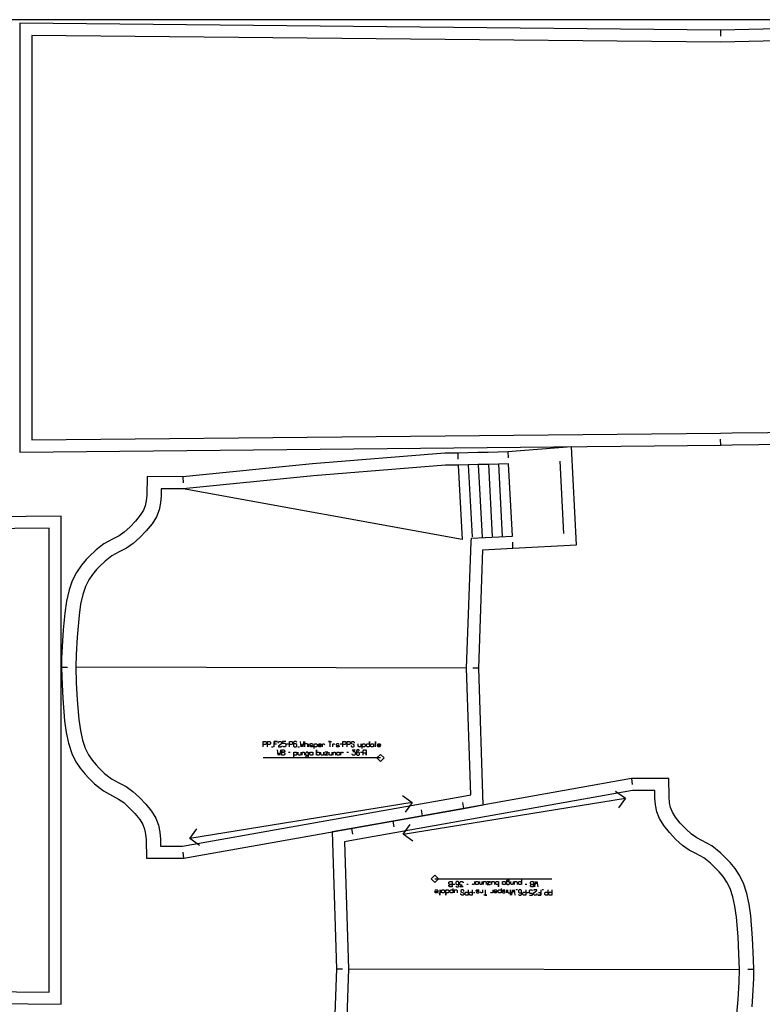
# Model space of a CAD drawing. Extents: x 0 to 3898, y 0 to 1320.
# Tile 5 of 7: x 2599 to 3217, y 500 to 1320. Entities that reach past the tile are written whole.
import ezdxf

# ---------------------------------------------------------------- set-up
doc = ezdxf.new("R2010")
doc.units = 0

msp = doc.modelspace()

# ---------------------------------------------------------------- linework, layer by layer
for p, q in [((3181.953, 1311.329), (3181.987, 1306.33)), ((3182.298, 965.451), (3182.191, 970.451)), ((3005.03, 959.881), (3005.281, 954.889)), ((2963.307, 958.889), (2963.426, 953.89)), ((2734.271, 939.113), (2734.511, 934.12)), ((3009.258, 879.614), (3009.002, 884.608)), ((2633.291, 780.417), (2638.292, 780.418)), ((2970.68, 779.789), (2645.29, 780.418)), ((2980.685, 779.779), (2975.686, 779.78)), ((2808.304, 714.093), (2809.567, 714.093)), ((2820.933, 716.619), (2822.196, 716.619)), ((2830.09, 714.093), (2831.353, 714.093)), ((2839.246, 714.093), (2839.246, 716.619)), ((2865.452, 716.619), (2866.715, 716.619)), ((2822.354, 709.619), (2823.617, 709.619)), ((2870.978, 709.619), (2872.241, 709.619)), ((2882.344, 709.619), (2883.607, 709.619)), ((3107.993, 687.663), (3108.433, 682.681)), ((2925.245, 667.792), (2740.176, 637.696)), ((2917.807, 641.249), (3102.876, 671.345)), ((2968.276, 662.83), (2967.453, 667.762)), ((2933.918, 656.723), (2933.044, 661.647)), ((2909.134, 652.318), (2910.008, 647.394)), ((2874.776, 646.211), (2875.599, 641.279)), ((2735.059, 621.378), (2734.619, 626.36)), ((2960.707, 599.421), (2959.444, 599.421)), ((2972.073, 599.421), (2970.81, 599.421)), ((3020.697, 599.421), (3019.434, 599.421)), ((2977.599, 592.421), (2976.336, 592.421)), ((3003.805, 594.947), (3003.805, 592.421)), ((3012.961, 594.947), (3011.698, 594.947)), ((3022.118, 592.421), (3020.855, 592.421)), ((3034.747, 594.947), (3033.484, 594.947)), ((2862.367, 529.262), (2867.366, 529.261)), ((2872.372, 529.252), (3197.762, 528.623)), ((3209.761, 528.624), (3204.76, 528.623))]:
    msp.add_line(p, q)
for points in [[(7, 0), (3890.583, 0), (3890.583, 1320), (7, 1320), (7, 0)], [(2963.363, 958.889), (2963.307, 958.889), (2952.574, 958.693), (2842.381, 949.999), (2734.271, 939.113), (2704.608, 939.255), (2704.263, 923.923), (2703.867, 919.13), (2703.024, 915.025), (2701.547, 911.272), (2698.896, 907.04), (2694.926, 902.162), (2690.18, 897.233), (2685.607, 893.04), (2681.241, 890.037), (2675.697, 887.191), (2668.585, 883.33), (2662.151, 878.263), (2656.177, 872.414), (2653.957, 870.147), (2650.036, 865.602), (2645.672, 859.328), (2642.183, 852.399), (2639.623, 844.948), (2637.485, 835.622), (2636.004, 825.592), (2634.71, 811.556), (2634.018, 802.429), (2633.345, 787.894), (2633.291, 780.417), (2633.29, 780.308), (2633.446, 772.168), (2634.294, 754.404), (2635.763, 735.854), (2637.114, 726.121), (2639.008, 717.225), (2641.902, 708.449), (2645.362, 701.509), (2648.916, 696.254), (2653.062, 691.256), (2655.815, 688.382), (2660.756, 683.41), (2668.184, 677.415), (2680.813, 670.659), (2685.169, 667.639), (2689.716, 663.438), (2694.454, 658.476), (2698.403, 653.587), (2701.038, 649.343), (2702.497, 645.591), (2703.325, 641.478), (2703.704, 636.68), (2703.986, 621.35), (2735.059, 621.378), (2933.918, 656.723), (2968.276, 662.83), (2968.378, 662.848), (2984.391, 665.694), (2980.685, 779.779), (2984.271, 878.349), (3009.258, 879.614), (3062.192, 882.55), (3057.856, 964.234), (3005.03, 959.881), (2996.906, 959.688), (2988.506, 959.488), (2980.106, 959.288), (2971.706, 959.088), (2963.363, 958.889)], [(2887.87, 714.093), (2887.238, 714.725), (2887.238, 715.988), (2887.87, 716.619), (2889.133, 716.619), (2889.764, 715.988), (2889.764, 718.514), (2889.764, 714.093), (2889.764, 714.725), (2889.133, 714.093), (2887.87, 714.093)], [(2891.343, 714.093), (2890.711, 714.725), (2890.711, 715.988), (2891.343, 716.619), (2892.606, 716.619), (2893.237, 715.988), (2893.237, 716.619), (2893.237, 714.093), (2893.237, 714.725), (2892.606, 714.093), (2891.343, 714.093)], [(2816.671, 707.093), (2816.671, 711.514), (2818.565, 711.514), (2819.197, 710.882), (2819.197, 710.251), (2818.565, 709.619), (2816.671, 709.619), (2818.565, 709.619), (2819.197, 708.988), (2819.197, 707.725), (2818.565, 707.093), (2816.671, 707.093)], [(2840.667, 707.093), (2840.035, 707.725), (2840.035, 708.988), (2840.667, 709.619), (2841.93, 709.619), (2842.561, 708.988), (2842.561, 709.619), (2842.561, 707.093), (2842.561, 707.725), (2841.93, 707.093), (2840.667, 707.093)], [(2846.35, 707.093), (2845.719, 707.725), (2845.719, 707.093), (2845.719, 711.514), (2845.719, 708.988), (2846.35, 709.619), (2847.613, 709.619), (2848.245, 708.988), (2848.245, 707.725), (2847.613, 707.093), (2846.35, 707.093)], [(2863.084, 707.093), (2862.453, 707.725), (2862.453, 708.988), (2863.084, 709.619), (2864.347, 709.619), (2864.979, 708.988), (2864.979, 709.619), (2864.979, 707.093), (2864.979, 707.725), (2864.347, 707.093), (2863.084, 707.093)], [(2958.497, 601.947), (2958.497, 597.526), (2956.602, 597.526), (2955.971, 598.158), (2955.971, 598.789), (2956.602, 599.421), (2958.497, 599.421), (2956.602, 599.421), (2955.971, 600.052), (2955.971, 601.315), (2956.602, 601.947), (2958.497, 601.947)], [(2979.967, 601.947), (2980.598, 601.315), (2980.598, 600.052), (2979.967, 599.421), (2978.704, 599.421), (2978.072, 600.052), (2978.072, 599.421), (2978.072, 601.947), (2978.072, 601.315), (2978.704, 601.947), (2979.967, 601.947)], [(2996.701, 601.947), (2997.332, 601.315), (2997.332, 601.947), (2997.332, 597.526), (2997.332, 600.052), (2996.701, 599.421), (2995.438, 599.421), (2994.806, 600.052), (2994.806, 601.315), (2995.438, 601.947), (2996.701, 601.947)], [(3002.384, 601.947), (3003.016, 601.315), (3003.016, 600.052), (3002.384, 599.421), (3001.121, 599.421), (3000.49, 600.052), (3000.49, 599.421), (3000.49, 601.947), (3000.49, 601.315), (3001.121, 601.947), (3002.384, 601.947)], [(3026.38, 601.947), (3026.38, 597.526), (3024.486, 597.526), (3023.854, 598.158), (3023.854, 598.789), (3024.486, 599.421), (3026.38, 599.421), (3024.486, 599.421), (3023.854, 600.052), (3023.854, 601.315), (3024.486, 601.947), (3026.38, 601.947)], [(2951.708, 594.947), (2952.34, 594.315), (2952.34, 593.052), (2951.708, 592.421), (2950.445, 592.421), (2949.814, 593.052), (2949.814, 592.421), (2949.814, 594.947), (2949.814, 594.315), (2950.445, 594.947), (2951.708, 594.947)], [(2955.181, 594.947), (2955.813, 594.315), (2955.813, 593.052), (2955.181, 592.421), (2953.918, 592.421), (2953.287, 593.052), (2953.287, 590.526), (2953.287, 594.947), (2953.287, 594.315), (2953.918, 594.947), (2955.181, 594.947)]]:
    msp.add_lwpolyline(points, close=True)
for points in [[(3441.883, 1317.275), (3181.953, 1311.329), (3181.953, 1311.329), (2598.53, 1317.035), (2598.504, 959.741), (3182.298, 965.451), (3191.88, 965.769), (3236.094, 966.295)], [(2050.239, 505.529), (2633.102, 499.73), (2633.102, 906.357), (2050.309, 900.749)], [(2801.358, 714.093), (2801.358, 718.514), (2803.252, 718.514), (2803.883, 717.882), (2803.883, 716.619), (2803.252, 715.988), (2801.358, 715.988)], [(2804.831, 714.093), (2804.831, 718.514), (2806.725, 718.514), (2807.357, 717.882), (2807.357, 716.619), (2806.725, 715.988), (2804.831, 715.988)], [(2810.514, 714.093), (2810.514, 718.514), (2813.04, 718.514), (2810.514, 718.514), (2810.514, 716.619), (2812.408, 716.619)], [(2813.987, 717.251), (2813.987, 717.882), (2814.618, 718.514), (2815.881, 718.514), (2816.513, 717.882), (2816.513, 716.619), (2813.987, 714.725), (2813.987, 714.093), (2816.513, 714.093), (2816.513, 714.725)], [(2819.986, 718.514), (2817.46, 718.514), (2817.46, 717.251), (2819.355, 717.251), (2819.986, 716.619), (2819.986, 714.725), (2819.355, 714.093), (2818.092, 714.093), (2817.46, 714.725)], [(2823.143, 714.093), (2823.143, 718.514), (2825.038, 718.514), (2825.669, 717.882), (2825.669, 716.619), (2825.038, 715.988), (2823.143, 715.988)], [(2829.142, 717.882), (2828.511, 718.514), (2827.248, 718.514), (2826.617, 717.882), (2826.617, 714.725), (2827.248, 714.093), (2828.511, 714.093), (2829.142, 714.725), (2829.142, 715.988), (2828.511, 716.619), (2827.248, 716.619), (2826.617, 715.988)], [(2834.826, 718.514), (2834.194, 714.093), (2833.563, 715.988), (2832.931, 714.093), (2832.3, 718.514)], [(2838.299, 714.093), (2838.299, 715.988), (2837.667, 716.619), (2836.404, 716.619), (2835.773, 715.988), (2835.773, 718.514), (2835.773, 714.093)], [(2842.719, 715.988), (2842.088, 716.619), (2840.825, 716.619), (2840.193, 716.177), (2840.193, 715.672), (2840.825, 715.356), (2842.088, 715.356), (2842.719, 715.041), (2842.719, 714.535), (2842.088, 714.093), (2840.825, 714.093), (2840.193, 714.725)], [(2843.666, 712.831), (2843.666, 716.619), (2843.666, 715.988), (2844.298, 716.619), (2845.561, 716.619), (2846.192, 715.988), (2846.192, 714.725), (2845.561, 714.093), (2844.298, 714.093), (2843.666, 714.725)], [(2849.665, 714.725), (2849.034, 714.093), (2847.771, 714.093), (2847.139, 714.725), (2847.139, 715.988), (2847.771, 716.619), (2849.034, 716.619), (2849.665, 715.988), (2849.665, 715.356), (2847.139, 715.356)], [(2850.613, 714.093), (2850.613, 716.619), (2850.613, 715.988), (2851.244, 716.619), (2851.876, 716.619), (2852.507, 715.988)], [(2856.927, 714.093), (2856.927, 718.514), (2855.664, 718.514), (2858.19, 718.514)], [(2859.138, 714.093), (2859.138, 716.619), (2859.138, 715.988), (2859.769, 716.619), (2860.4, 716.619), (2861.032, 715.988)], [(2864.505, 715.988), (2863.874, 716.619), (2862.611, 716.619), (2861.979, 716.177), (2861.979, 715.672), (2862.611, 715.356), (2863.874, 715.356), (2864.505, 715.041), (2864.505, 714.535), (2863.874, 714.093), (2862.611, 714.093), (2861.979, 714.725)], [(2867.662, 714.093), (2867.662, 718.514), (2869.557, 718.514), (2870.188, 717.882), (2870.188, 716.619), (2869.557, 715.988), (2867.662, 715.988)], [(2871.136, 714.093), (2871.136, 718.514), (2873.03, 718.514), (2873.661, 717.882), (2873.661, 716.619), (2873.03, 715.988), (2871.136, 715.988)], [(2874.609, 715.356), (2874.609, 714.725), (2875.24, 714.093), (2876.503, 714.093), (2877.135, 714.725), (2877.135, 715.672), (2874.609, 716.935), (2874.609, 717.882), (2875.24, 718.514), (2876.503, 718.514), (2877.135, 717.882), (2877.135, 717.251)], [(2882.818, 714.093), (2882.818, 716.619), (2882.818, 714.725), (2882.186, 714.093), (2880.923, 714.093), (2880.292, 714.725), (2880.292, 716.619)], [(2883.765, 712.831), (2883.765, 716.619), (2883.765, 715.988), (2884.397, 716.619), (2885.66, 716.619), (2886.291, 715.988), (2886.291, 714.725), (2885.66, 714.093), (2884.397, 714.093), (2883.765, 714.725)], [(2894.816, 714.093), (2894.816, 718.514), (2894.816, 717.251), (2894.184, 717.251), (2895.447, 717.251)], [(2898.92, 714.725), (2898.289, 714.093), (2897.026, 714.093), (2896.395, 714.725), (2896.395, 715.988), (2897.026, 716.619), (2898.289, 716.619), (2898.92, 715.988), (2898.92, 715.356), (2896.395, 715.356)], [(2815.724, 711.514), (2815.092, 707.093), (2814.461, 708.988), (2813.829, 707.093), (2813.198, 711.514)], [(2826.774, 705.831), (2826.774, 709.619), (2826.774, 708.988), (2827.406, 709.619), (2828.669, 709.619), (2829.3, 708.988), (2829.3, 707.725), (2828.669, 707.093), (2827.406, 707.093), (2826.774, 707.725)], [(2832.773, 707.093), (2832.773, 709.619), (2832.773, 707.725), (2832.142, 707.093), (2830.879, 707.093), (2830.248, 707.725), (2830.248, 709.619)], [(2833.721, 707.093), (2833.721, 709.619), (2833.721, 708.988), (2834.352, 709.619), (2834.984, 709.619), (2835.615, 708.988), (2835.615, 707.093)], [(2836.562, 706.462), (2837.194, 705.831), (2838.457, 705.831), (2839.088, 706.462), (2839.088, 709.619), (2839.088, 708.988), (2838.457, 709.619), (2837.194, 709.619), (2836.562, 708.988), (2836.562, 707.725), (2837.194, 707.093), (2838.457, 707.093), (2839.088, 707.725)], [(2851.718, 707.093), (2851.718, 709.619), (2851.718, 707.725), (2851.086, 707.093), (2849.823, 707.093), (2849.192, 707.725), (2849.192, 709.619)], [(2855.191, 707.409), (2855.191, 707.093), (2852.665, 707.093), (2852.665, 707.409), (2855.191, 709.304), (2855.191, 709.619), (2852.665, 709.619), (2852.665, 709.304)], [(2858.664, 707.093), (2858.664, 709.619), (2858.664, 707.725), (2858.032, 707.093), (2856.769, 707.093), (2856.138, 707.725), (2856.138, 709.619)], [(2859.611, 707.093), (2859.611, 709.619), (2859.611, 708.988), (2860.243, 709.619), (2860.874, 709.619), (2861.506, 708.988), (2861.506, 707.093)], [(2865.926, 707.093), (2865.926, 709.619), (2865.926, 708.988), (2866.557, 709.619), (2867.189, 709.619), (2867.82, 708.988)], [(2875.398, 711.514), (2877.924, 711.514), (2876.03, 710.251), (2877.292, 710.251), (2877.924, 709.619), (2877.924, 707.725), (2877.292, 707.093), (2876.03, 707.093), (2875.398, 707.725), (2875.398, 708.356)], [(2881.397, 710.882), (2880.766, 711.514), (2879.503, 711.514), (2878.871, 710.882), (2878.871, 707.725), (2879.503, 707.093), (2880.766, 707.093), (2881.397, 707.725), (2881.397, 708.988), (2880.766, 709.619), (2879.503, 709.619), (2878.871, 708.988)], [(2884.554, 707.093), (2884.554, 710.882), (2885.186, 711.514), (2886.449, 711.514), (2887.08, 710.882), (2887.08, 707.093), (2887.08, 708.988), (2884.554, 708.988)], [(3208.342, 497.485), (3209.034, 506.612), (3209.707, 521.147), (3209.761, 528.624), (3209.762, 528.733), (3209.606, 536.873), (3208.758, 554.637), (3207.289, 573.187), (3205.938, 582.92), (3204.044, 591.816), (3201.15, 600.592), (3197.69, 607.532), (3194.136, 612.787), (3189.99, 617.785), (3187.237, 620.659), (3182.296, 625.631), (3174.868, 631.626), (3162.239, 638.382), (3157.883, 641.402), (3153.336, 645.603), (3148.598, 650.565), (3144.649, 655.454), (3142.014, 659.698), (3140.555, 663.45), (3139.727, 667.563), (3139.348, 672.361), (3139.066, 687.691), (3107.993, 687.663), (2909.134, 652.318), (2874.776, 646.211), (2874.674, 646.193), (2858.661, 643.347), (2862.367, 529.262), (2858.781, 430.692)], [(2917.13, 673.636), (2925.244, 667.792), (2919.4, 659.677)], [(3094.762, 677.19), (3102.876, 671.345), (3097.032, 663.231)], [(2925.922, 635.405), (2917.808, 641.249), (2923.652, 649.364)], [(2748.29, 631.851), (2740.176, 637.696), (2746.02, 645.81)], [(2961.654, 598.158), (2962.285, 597.526), (2963.548, 597.526), (2964.18, 598.158), (2964.18, 601.315), (2963.548, 601.947), (2962.285, 601.947), (2961.654, 601.315), (2961.654, 600.052), (2962.285, 599.421), (2963.548, 599.421), (2964.18, 600.052)], [(2967.653, 597.526), (2965.127, 597.526), (2967.021, 598.789), (2965.759, 598.789), (2965.127, 599.421), (2965.127, 601.315), (2965.759, 601.947), (2967.021, 601.947), (2967.653, 601.315), (2967.653, 600.684)], [(2977.125, 601.947), (2977.125, 599.421), (2977.125, 600.052), (2976.494, 599.421), (2975.862, 599.421), (2975.231, 600.052)], [(2983.44, 601.947), (2983.44, 599.421), (2983.44, 600.052), (2982.808, 599.421), (2982.177, 599.421), (2981.545, 600.052), (2981.545, 601.947)], [(2984.387, 601.947), (2984.387, 599.421), (2984.387, 601.315), (2985.019, 601.947), (2986.282, 601.947), (2986.913, 601.315), (2986.913, 599.421)], [(2987.86, 601.631), (2987.86, 601.947), (2990.386, 601.947), (2990.386, 601.631), (2987.86, 599.736), (2987.86, 599.421), (2990.386, 599.421), (2990.386, 599.736)], [(2991.333, 601.947), (2991.333, 599.421), (2991.333, 601.315), (2991.965, 601.947), (2993.228, 601.947), (2993.859, 601.315), (2993.859, 599.421)], [(3006.489, 602.578), (3005.857, 603.21), (3004.594, 603.21), (3003.963, 602.578), (3003.963, 599.421), (3003.963, 600.052), (3004.594, 599.421), (3005.857, 599.421), (3006.489, 600.052), (3006.489, 601.315), (3005.857, 601.947), (3004.594, 601.947), (3003.963, 601.315)], [(3009.33, 601.947), (3009.33, 599.421), (3009.33, 600.052), (3008.699, 599.421), (3008.067, 599.421), (3007.436, 600.052), (3007.436, 601.947)], [(3010.278, 601.947), (3010.278, 599.421), (3010.278, 601.315), (3010.909, 601.947), (3012.172, 601.947), (3012.803, 601.315), (3012.803, 599.421)], [(3016.277, 603.21), (3016.277, 599.421), (3016.277, 600.052), (3015.645, 599.421), (3014.382, 599.421), (3013.751, 600.052), (3013.751, 601.315), (3014.382, 601.947), (3015.645, 601.947), (3016.277, 601.315)], [(3027.327, 597.526), (3027.959, 601.947), (3028.59, 600.052), (3029.222, 601.947), (3029.853, 597.526)], [(2944.13, 594.315), (2944.762, 594.947), (2946.025, 594.947), (2946.656, 594.315), (2946.656, 593.052), (2946.025, 592.421), (2944.762, 592.421), (2944.13, 593.052), (2944.13, 593.684), (2946.656, 593.684)], [(2948.235, 594.947), (2948.235, 590.526), (2948.235, 591.789), (2948.867, 591.789), (2947.604, 591.789)], [(2959.286, 596.21), (2959.286, 592.421), (2959.286, 593.052), (2958.654, 592.421), (2957.391, 592.421), (2956.76, 593.052), (2956.76, 594.315), (2957.391, 594.947), (2958.654, 594.947), (2959.286, 594.315)], [(2960.233, 594.947), (2960.233, 592.421), (2960.233, 594.315), (2960.865, 594.947), (2962.128, 594.947), (2962.759, 594.315), (2962.759, 592.421)], [(2968.442, 593.684), (2968.442, 594.315), (2967.811, 594.947), (2966.548, 594.947), (2965.916, 594.315), (2965.916, 593.368), (2968.442, 592.105), (2968.442, 591.158), (2967.811, 590.526), (2966.548, 590.526), (2965.916, 591.158), (2965.916, 591.789)], [(2971.915, 594.947), (2971.915, 590.526), (2970.021, 590.526), (2969.39, 591.158), (2969.39, 592.421), (2970.021, 593.052), (2971.915, 593.052)], [(2975.389, 594.947), (2975.389, 590.526), (2973.494, 590.526), (2972.863, 591.158), (2972.863, 592.421), (2973.494, 593.052), (2975.389, 593.052)], [(2978.546, 593.052), (2979.177, 592.421), (2980.44, 592.421), (2981.072, 592.863), (2981.072, 593.368), (2980.44, 593.684), (2979.177, 593.684), (2978.546, 593.999), (2978.546, 594.505), (2979.177, 594.947), (2980.44, 594.947), (2981.072, 594.315)], [(2983.913, 594.947), (2983.913, 592.421), (2983.913, 593.052), (2983.282, 592.421), (2982.651, 592.421), (2982.019, 593.052)], [(2986.124, 594.947), (2986.124, 590.526), (2987.387, 590.526), (2984.861, 590.526)], [(2992.438, 594.947), (2992.438, 592.421), (2992.438, 593.052), (2991.807, 592.421), (2991.175, 592.421), (2990.544, 593.052)], [(2993.386, 594.315), (2994.017, 594.947), (2995.28, 594.947), (2995.912, 594.315), (2995.912, 593.052), (2995.28, 592.421), (2994.017, 592.421), (2993.386, 593.052), (2993.386, 593.684), (2995.912, 593.684)], [(2999.385, 596.21), (2999.385, 592.421), (2999.385, 593.052), (2998.753, 592.421), (2997.49, 592.421), (2996.859, 593.052), (2996.859, 594.315), (2997.49, 594.947), (2998.753, 594.947), (2999.385, 594.315)], [(3000.332, 593.052), (3000.963, 592.421), (3002.226, 592.421), (3002.858, 592.863), (3002.858, 593.368), (3002.226, 593.684), (3000.963, 593.684), (3000.332, 593.999), (3000.332, 594.505), (3000.963, 594.947), (3002.226, 594.947), (3002.858, 594.315)], [(3004.752, 594.947), (3004.752, 593.052), (3005.384, 592.421), (3006.647, 592.421), (3007.278, 593.052), (3007.278, 590.526), (3007.278, 594.947)], [(3008.225, 590.526), (3008.857, 594.947), (3009.488, 593.052), (3010.12, 594.947), (3010.751, 590.526)], [(3013.909, 591.158), (3014.54, 590.526), (3015.803, 590.526), (3016.434, 591.158), (3016.434, 594.315), (3015.803, 594.947), (3014.54, 594.947), (3013.909, 594.315), (3013.909, 593.052), (3014.54, 592.421), (3015.803, 592.421), (3016.434, 593.052)], [(3019.908, 594.947), (3019.908, 590.526), (3018.013, 590.526), (3017.382, 591.158), (3017.382, 592.421), (3018.013, 593.052), (3019.908, 593.052)], [(3023.065, 590.526), (3025.591, 590.526), (3025.591, 591.789), (3023.696, 591.789), (3023.065, 592.421), (3023.065, 594.315), (3023.696, 594.947), (3024.959, 594.947), (3025.591, 594.315)], [(3029.064, 591.789), (3029.064, 591.158), (3028.433, 590.526), (3027.17, 590.526), (3026.538, 591.158), (3026.538, 592.421), (3029.064, 594.315), (3029.064, 594.947), (3026.538, 594.947), (3026.538, 594.315)], [(3032.537, 594.947), (3032.537, 590.526), (3030.011, 590.526), (3032.537, 590.526), (3032.537, 592.421), (3030.643, 592.421)], [(3038.22, 594.947), (3038.22, 590.526), (3036.326, 590.526), (3035.694, 591.158), (3035.694, 592.421), (3036.326, 593.052), (3038.22, 593.052)], [(3041.693, 594.947), (3041.693, 590.526), (3039.799, 590.526), (3039.168, 591.158), (3039.168, 592.421), (3039.799, 593.052), (3041.693, 593.052)]]:
    msp.add_lwpolyline(points)
at = {"layer": '1'}
for p, q in [((3051.684, 891.881), (3048.484, 952.17)), ((2971.945, 949.092), (2975.134, 889.001)), ((2980.345, 949.292), (2983.551, 888.887)), ((2988.745, 949.492), (2991.93, 889.476)), ((2997.145, 949.692), (3000.347, 889.357)), ((2898.921, 704.831), (2801.358, 704.831)), ((2944.131, 604.21), (3041.694, 604.21))]:
    msp.add_line(p, q, dxfattribs=at)
for points in [[(3442.113, 1307.279), (3182.024, 1301.329), (3182.024, 1301.329), (2608.531, 1306.938), (2608.505, 969.84), (3182.084, 975.45), (3191.663, 975.768), (3251.105, 976.393)], [(2963.545, 948.892), (2967.037, 886.904), (2734.752, 929.111)], [(2049.936, 515.532), (2623.101, 509.829), (2623.101, 896.258), (2049.997, 890.745)], [(3195.17, 485.162), (3196.799, 503.619), (3197.616, 517.936), (3197.762, 528.623), (3197.456, 541.579), (3196.668, 555.73), (3195.339, 572.092), (3194.054, 581.252), (3192.316, 589.273), (3190.046, 595.965), (3187.301, 601.471), (3184.195, 606.064), (3180.838, 610.021), (3178.626, 612.299), (3173.821, 617.133), (3168.202, 621.594), (3162.128, 624.924), (3156.033, 628.08), (3150.356, 632.017), (3144.914, 637.045), (3139.576, 642.635), (3134.847, 648.49), (3131.232, 654.312), (3128.993, 660.066), (3127.821, 665.896), (3127.357, 671.775), (3127.247, 677.68), (3108.88, 677.662), (2910.883, 642.471), (2876.423, 636.346), (2868.936, 635.015), (2872.372, 529.252), (2868.55, 424.166)]]:
    msp.add_lwpolyline(points, dxfattribs=at)
for points in [[(2997.145, 949.692), (2988.745, 949.492), (2980.345, 949.292), (2971.945, 949.092), (2963.545, 948.892), (2953.05, 948.701), (2843.168, 940.031), (2734.752, 929.111), (2716.386, 929.199), (2716.253, 923.297), (2715.767, 917.418), (2714.57, 911.594), (2712.31, 905.85), (2708.672, 900.041), (2703.92, 894.203), (2698.56, 888.635), (2693.1, 883.629), (2687.406, 879.713), (2681.3, 876.58), (2675.211, 873.274), (2669.575, 868.836), (2664.751, 864.019), (2662.531, 861.752), (2659.159, 857.807), (2656.034, 853.225), (2653.269, 847.731), (2650.973, 841.049), (2649.203, 833.035), (2647.882, 823.879), (2646.253, 805.422), (2645.436, 791.105), (2645.29, 780.418), (2645.596, 767.462), (2646.384, 753.311), (2647.713, 736.949), (2648.998, 727.789), (2650.736, 719.768), (2653.006, 713.076), (2655.751, 707.57), (2658.857, 702.977), (2662.214, 699.02), (2664.426, 696.742), (2669.231, 691.908), (2674.85, 687.447), (2680.924, 684.117), (2687.019, 680.961), (2692.696, 677.024), (2698.138, 671.996), (2703.476, 666.406), (2708.205, 660.551), (2711.82, 654.729), (2714.059, 648.975), (2715.231, 643.145), (2715.695, 637.266), (2715.805, 631.361), (2734.172, 631.379), (2932.169, 666.57), (2966.629, 672.695), (2974.116, 674.026), (2970.68, 779.789), (2974.502, 884.875), (2974.611, 887.873), (3008.744, 889.602), (3005.545, 949.892), (2997.145, 949.692)], [(2898.921, 707.831), (2901.921, 704.831), (2898.921, 701.831), (2895.921, 704.831), (2898.921, 707.831)], [(2944.131, 601.21), (2941.131, 604.21), (2944.131, 607.21), (2947.131, 604.21), (2944.131, 601.21)]]:
    msp.add_lwpolyline(points, close=True, dxfattribs=at)

doc.saveas('drawing.dxf')
